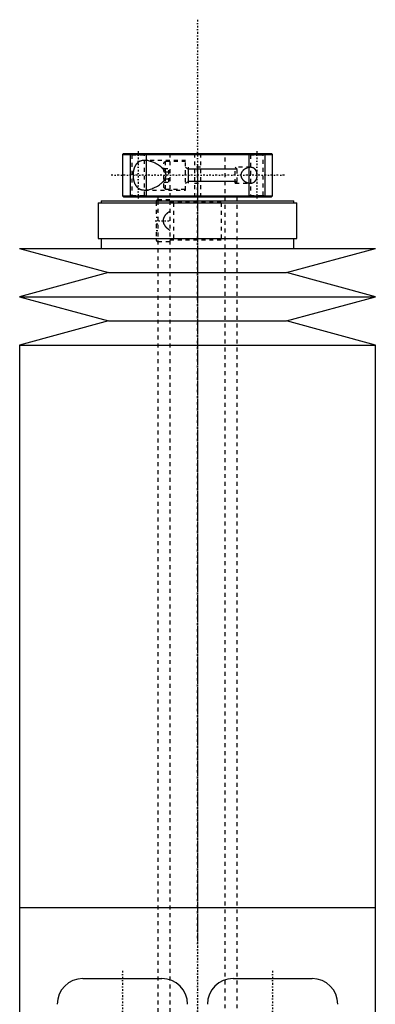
# Model space of a CAD drawing. Extents: x -105 to 105, y -144 to 599.
# Tile 10 of 10: x -45 to 45, y 351 to 599. Entities that reach past the tile are written whole.
import ezdxf

# ---------------------------------------------------------------- set-up
doc = ezdxf.new("R2010")
doc.units = 0
doc.linetypes.add('CENTER', pattern=[1.5, 0.45, -0.5, 0.05, -0.5])
doc.linetypes.add('DASHED', pattern=[2, 1, -1])
for name, color, linetype in [('AM_0', 7, 'CONTINUOUS'), ('AM_10', 7, 'CONTINUOUS'), ('AM_3', 7, 'DASHED'), ('AM_7', 7, 'CENTER')]:
    doc.layers.add(name, color=color, linetype=linetype)

msp = doc.modelspace()

# ---------------------------------------------------------------- linework, layer by layer
at = {"layer": 'AM_0', "color": 7, "linetype": 'CONTINUOUS'}
for p, q in [((-18.7, 565.5), (-19, 565.2)), ((-19, 565.2), (-19, 554.8)), ((-19, 565.2), (19, 565.2)), ((-18.7, 565.5), (18.7, 565.5)), ((19, 565.2), (18.7, 565.5)), ((19, 554.8), (19, 565.2)), ((-25.15, 553), (-25.15, 544)), ((-25.15, 553), (25.15, 553)), ((-24.35, 553.5), (-24.35, 553)), ((-24.35, 553.5), (24.35, 553.5)), ((-19, 554.8), (-18.7, 554.5)), ((-19, 554.8), (19, 554.8)), ((-18.7, 554.5), (18.7, 554.5)), ((-10, 554.5), (-10, 553.5)), ((10, 553.5), (10, 554.5)), ((18.7, 554.5), (19, 554.8)), ((24.35, 553), (24.35, 553.5)), ((25.15, 544), (25.15, 553)), ((-25.15, 544), (25.15, 544)), ((-24.35, 544), (-24.35, 541.5)), ((24.35, 541.5), (24.35, 544)), ((-45, 541.5), (-22.5, 535.4)), ((-45, 541.5), (45, 541.5)), ((22.5, 535.4), (45, 541.5)), ((-22.5, 535.4), (-45, 529.3)), ((-22.5, 535.4), (22.5, 535.4)), ((45, 529.3), (22.5, 535.4)), ((-45, 529.3), (-22.5, 523.2)), ((-45, 529.3), (45, 529.3)), ((22.5, 523.2), (45, 529.3)), ((-22.5, 523.2), (-45, 517.1)), ((-22.5, 523.2), (22.5, 523.2)), ((45, 517.1), (22.5, 523.2)), ((-45, 517.1), (-45, 375)), ((-45, 517.1), (45, 517.1)), ((45, 375), (45, 517.1)), ((-45, 375), (-45, 333)), ((-45, 375), (45, 375)), ((-45, 375), (0, 375)), ((45, 317), (45, 375)), ((-29.01, 357), (-8.99, 357)), ((8.99, 357), (29.01, 357))]:
    msp.add_line(p, q, dxfattribs=at)
for centre, radius, start, end in [((-10, 553.25), 0.5, 90, 150), ((-29.01, 350.51), 6.49, 90, 180), ((-8.99, 350.51), 6.49, 0, 90), ((8.99, 350.51), 6.49, 90, 180), ((29.01, 350.51), 6.49, 0, 90)]:
    msp.add_arc(centre, radius, start, end, dxfattribs=at)
at = {"layer": 'AM_10', "color": 7, "linetype": 'CONTINUOUS'}
for p, q in [((-17, 565.5), (-17, 554.5)), ((-13, 565.5), (-13, 554.5)), ((13, 565.5), (13, 554.5)), ((17, 565.5), (17, 554.5)), ((-3, 562), (-2.26, 561.57)), ((-2.26, 558), (-2.26, 562)), ((10, 561.57), (-2.26, 561.57)), ((-3, 558), (-2.26, 558.43)), ((10, 558.43), (-2.26, 558.43))]:
    msp.add_line(p, q, dxfattribs=at)
at = {"layer": 'AM_3', "color": 6, "linetype": 'DASHED'}
for p, q in [((-17, 565.5), (-16.62, 565.12)), ((-16.62, 565.12), (-16.62, 554.88)), ((-16.62, 565.12), (-13.38, 565.12)), ((-13.38, 565.12), (-13, 565.5)), ((-13.38, 554.88), (-13.38, 565.12)), ((-7, 565.5), (-7, -110.5)), ((-0.75, 565.5), (-0.75, 554.5)), ((0.75, 565.5), (0.75, 554.5)), ((7, -110.5), (7, 565.5)), ((13, 565.5), (13.38, 565.12)), ((13.38, 565.12), (13.38, 554.88)), ((13.38, 565.12), (16.62, 565.12)), ((16.62, 565.12), (17, 565.5)), ((16.62, 554.88), (16.62, 565.12)), ((-3, 563.75), (-13.37, 563.75)), ((-8.1, 563.5), (-8.5, 563.1)), ((-8.5, 556.9), (-8.5, 563.1)), ((-3, 563.5), (-8.1, 563.5)), ((-8.1, 556.5), (-8.1, 563.5)), ((-3, 556.25), (-3, 563.75)), ((-8.5, 561.73), (-7.25, 561.73)), ((-8.5, 560.87), (-7.25, 560.87)), ((-7.25, 558.27), (-7.25, 561.73)), ((0.75, 562), (-0.75, 562)), ((13.37, 562), (9.57, 562)), ((10, 561.57), (9.57, 562)), ((9.57, 558), (9.57, 562)), ((10, 558.43), (10, 561.57)), ((-8.5, 559.13), (-7.25, 559.13)), ((-8.5, 558.27), (-7.25, 558.27)), ((-0.75, 558), (0.75, 558)), ((9.57, 558), (10, 558.43)), ((9.57, 558), (13.37, 558)), ((-16.62, 554.88), (-17, 554.5)), ((-16.62, 554.88), (-13.38, 554.88)), ((-13, 554.5), (-13.38, 554.88)), ((-13.37, 556.25), (-3, 556.25)), ((-8.5, 556.9), (-8.1, 556.5)), ((-8.1, 556.5), (-3, 556.5)), ((13.38, 554.88), (13, 554.5)), ((13.38, 554.88), (16.62, 554.88)), ((17, 554.5), (16.62, 554.88)), ((-10.5, 553.25), (-10.5, 549.4)), ((-7, 553.75), (-10, 553.75)), ((-10, 553.5), (-10, -70.5)), ((-7, 553.3), (7, 553.3)), ((-6.1, 553), (-6.1, 544)), ((6.1, 544), (6.1, 553)), ((10, -70.5), (10, 553.5)), ((-10.5, 551), (-10, 551)), ((-10.5, 549.4), (-10, 549.4)), ((-10.5, 547.6), (-10.5, 543.75)), ((-10, 547.6), (-10.5, 547.6)), ((-10.5, 546), (-10, 546)), ((-10, 543.25), (-7, 543.25)), ((-7, 543.7), (7, 543.7))]:
    msp.add_line(p, q, dxfattribs=at)
for points in [[(-13.37, 563.75, 0), (-13.5, 563.75, 0), (-13.76, 563.73, 0), (-14.01, 563.69, 0), (-14.14, 563.66, 0), (-14.27, 563.63, 0), (-14.41, 563.58, 0), (-14.45, 563.57, 0), (-14.49, 563.55, 0), (-14.51, 563.54, 0), (-14.53, 563.53, 0), (-14.57, 563.52, 0), (-14.61, 563.5, 0), (-14.65, 563.48, 0), (-14.69, 563.46, 0), (-14.73, 563.44, 0), (-14.74, 563.43, 0), (-14.76, 563.42, 0), (-14.8, 563.4, 0), (-14.84, 563.38, 0), (-14.88, 563.35, 0), (-14.91, 563.33, 0), (-14.95, 563.3, 0), (-14.97, 563.29, 0), (-14.98, 563.28, 0), (-15.02, 563.25, 0), (-15.06, 563.23, 0), (-15.09, 563.2, 0), (-15.12, 563.17, 0), (-15.16, 563.14, 0), (-15.17, 563.13, 0), (-15.19, 563.11, 0), (-15.22, 563.08, 0), (-15.26, 563.05, 0), (-15.29, 563.02, 0), (-15.32, 562.99, 0), (-15.35, 562.96, 0), (-15.37, 562.94, 0), (-15.38, 562.92, 0), (-15.41, 562.89, 0), (-15.44, 562.86, 0), (-15.46, 562.84, 0), (-15.47, 562.82, 0), (-15.5, 562.78, 0), (-15.53, 562.75, 0), (-15.54, 562.73, 0), (-15.56, 562.71, 0), (-15.58, 562.67, 0), (-15.61, 562.63, 0), (-15.64, 562.59, 0), (-15.66, 562.55, 0), (-15.69, 562.51, 0), (-15.7, 562.49, 0), (-15.71, 562.47, 0), (-15.74, 562.43, 0), (-15.76, 562.39, 0), (-15.79, 562.34, 0), (-15.81, 562.3, 0), (-15.83, 562.25, 0), (-15.84, 562.23, 0), (-15.86, 562.21, 0), (-15.88, 562.16, 0), (-15.9, 562.11, 0), (-15.92, 562.06, 0), (-15.94, 562.01, 0), (-15.96, 561.96, 0), (-15.97, 561.94, 0), (-15.98, 561.91, 0), (-16, 561.86, 0), (-16.02, 561.81, 0), (-16.04, 561.75, 0), (-16.06, 561.7, 0), (-16.07, 561.64, 0), (-16.08, 561.62, 0), (-16.09, 561.59, 0), (-16.11, 561.53, 0), (-16.12, 561.48, 0), (-16.14, 561.42, 0), (-16.15, 561.36, 0), (-16.17, 561.3, 0), (-16.17, 561.27, 0), (-16.18, 561.24, 0), (-16.19, 561.19, 0), (-16.2, 561.13, 0), (-16.21, 561.1, 0), (-16.21, 561.07, 0), (-16.22, 561.01, 0), (-16.23, 560.95, 0), (-16.24, 560.92, 0), (-16.24, 560.89, 0), (-16.25, 560.82, 0), (-16.26, 560.76, 0), (-16.27, 560.7, 0), (-16.27, 560.64, 0), (-16.28, 560.58, 0), (-16.28, 560.55, 0), (-16.29, 560.52, 0), (-16.29, 560.46, 0), (-16.3, 560.4, 0), (-16.3, 560.33, 0), (-16.3, 560.27, 0), (-16.3, 560.21, 0), (-16.3, 560.18, 0), (-16.31, 560.15, 0), (-16.31, 560.09, 0), (-16.31, 560.03, 0), (-16.31, 560, 0)], [(-8.5, 561.36, 0), (-8.52, 561.39, 0), (-8.55, 561.43, 0), (-8.59, 561.48, 0), (-8.61, 561.5, 0), (-8.63, 561.52, 0), (-8.67, 561.56, 0), (-8.7, 561.61, 0), (-8.74, 561.65, 0), (-8.78, 561.69, 0), (-8.82, 561.73, 0), (-8.84, 561.75, 0), (-8.86, 561.77, 0), (-8.9, 561.81, 0), (-8.95, 561.85, 0), (-9.09, 561.98, 0), (-9.22, 562.09, 0), (-9.35, 562.2, 0), (-9.61, 562.39, 0), (-9.88, 562.57, 0), (-10.15, 562.74, 0), (-10.43, 562.9, 0), (-10.72, 563.04, 0), (-10.86, 563.11, 0), (-11.01, 563.18, 0), (-11.3, 563.3, 0), (-11.59, 563.41, 0), (-11.87, 563.51, 0), (-12.16, 563.59, 0), (-12.44, 563.65, 0), (-12.58, 563.68, 0), (-12.72, 563.7, 0), (-12.98, 563.73, 0), (-13.24, 563.75, 0), (-13.37, 563.75, 0)], [(-16.31, 560, 0), (-16.31, 559.97, 0), (-16.31, 559.91, 0), (-16.31, 559.85, 0), (-16.3, 559.82, 0), (-16.3, 559.79, 0), (-16.3, 559.73, 0), (-16.3, 559.67, 0), (-16.3, 559.6, 0), (-16.29, 559.54, 0), (-16.29, 559.48, 0), (-16.28, 559.45, 0), (-16.28, 559.42, 0), (-16.27, 559.36, 0), (-16.27, 559.3, 0), (-16.26, 559.24, 0), (-16.25, 559.18, 0), (-16.24, 559.11, 0), (-16.24, 559.08, 0), (-16.23, 559.05, 0), (-16.22, 558.99, 0), (-16.21, 558.93, 0), (-16.21, 558.9, 0), (-16.2, 558.87, 0), (-16.19, 558.81, 0), (-16.18, 558.76, 0), (-16.17, 558.73, 0), (-16.17, 558.7, 0), (-16.15, 558.64, 0), (-16.14, 558.58, 0), (-16.12, 558.52, 0), (-16.11, 558.47, 0), (-16.09, 558.41, 0), (-16.08, 558.38, 0), (-16.07, 558.36, 0), (-16.06, 558.3, 0), (-16.04, 558.25, 0), (-16.02, 558.19, 0), (-16, 558.14, 0), (-15.98, 558.09, 0), (-15.97, 558.06, 0), (-15.96, 558.04, 0), (-15.94, 557.99, 0), (-15.92, 557.94, 0), (-15.9, 557.89, 0), (-15.88, 557.84, 0), (-15.86, 557.79, 0), (-15.84, 557.77, 0), (-15.83, 557.75, 0), (-15.81, 557.7, 0), (-15.79, 557.66, 0), (-15.76, 557.61, 0), (-15.74, 557.57, 0), (-15.71, 557.53, 0), (-15.7, 557.51, 0), (-15.69, 557.49, 0), (-15.66, 557.45, 0), (-15.64, 557.41, 0), (-15.61, 557.37, 0), (-15.58, 557.33, 0), (-15.56, 557.29, 0), (-15.54, 557.27, 0), (-15.53, 557.25, 0), (-15.5, 557.22, 0), (-15.47, 557.18, 0), (-15.46, 557.16, 0), (-15.44, 557.14, 0), (-15.41, 557.11, 0), (-15.38, 557.08, 0), (-15.37, 557.06, 0), (-15.35, 557.04, 0), (-15.32, 557.01, 0), (-15.29, 556.98, 0), (-15.26, 556.95, 0), (-15.22, 556.92, 0), (-15.19, 556.89, 0), (-15.17, 556.87, 0), (-15.16, 556.86, 0), (-15.12, 556.83, 0), (-15.09, 556.8, 0), (-15.06, 556.77, 0), (-15.02, 556.75, 0), (-14.98, 556.72, 0), (-14.97, 556.71, 0), (-14.95, 556.7, 0), (-14.91, 556.67, 0), (-14.88, 556.65, 0), (-14.84, 556.62, 0), (-14.8, 556.6, 0), (-14.76, 556.58, 0), (-14.74, 556.57, 0), (-14.73, 556.56, 0), (-14.69, 556.54, 0), (-14.65, 556.52, 0), (-14.61, 556.5, 0), (-14.57, 556.48, 0), (-14.53, 556.47, 0), (-14.51, 556.46, 0), (-14.49, 556.45, 0), (-14.45, 556.43, 0), (-14.41, 556.42, 0), (-14.27, 556.37, 0), (-14.14, 556.34, 0), (-14.01, 556.31, 0), (-13.76, 556.27, 0), (-13.5, 556.25, 0), (-13.37, 556.25, 0)], [(-8.5, 558.64, 0), (-8.45, 558.7, 0), (-8.35, 558.84, 0), (-8.26, 558.98, 0), (-8.22, 559.05, 0), (-8.22, 559.06, 0), (-8.2, 559.09, 0), (-8.19, 559.11, 0), (-8.19, 559.12, 0), (-8.18, 559.14, 0), (-8.17, 559.16, 0), (-8.16, 559.19, 0), (-8.14, 559.21, 0), (-8.13, 559.24, 0), (-8.12, 559.26, 0), (-8.12, 559.27, 0), (-8.11, 559.29, 0), (-8.1, 559.31, 0), (-8.09, 559.34, 0), (-8.08, 559.36, 0), (-8.07, 559.39, 0), (-8.06, 559.41, 0), (-8.06, 559.43, 0), (-8.06, 559.44, 0), (-8.05, 559.47, 0), (-8.04, 559.49, 0), (-8.03, 559.52, 0), (-8.02, 559.54, 0), (-8.02, 559.57, 0), (-8.01, 559.58, 0), (-8.01, 559.6, 0), (-8.01, 559.62, 0), (-8, 559.65, 0), (-7.99, 559.68, 0), (-7.99, 559.71, 0), (-7.99, 559.73, 0), (-7.98, 559.75, 0), (-7.98, 559.76, 0), (-7.98, 559.79, 0), (-7.97, 559.82, 0), (-7.97, 559.84, 0), (-7.97, 559.87, 0), (-7.97, 559.9, 0), (-7.97, 559.91, 0), (-7.97, 559.93, 0), (-7.97, 559.96, 0), (-7.96, 559.99, 0), (-7.96, 560, 0), (-7.96, 560.01, 0), (-7.97, 560.04, 0), (-7.97, 560.07, 0), (-7.97, 560.09, 0), (-7.97, 560.1, 0), (-7.97, 560.13, 0), (-7.97, 560.16, 0), (-7.97, 560.18, 0), (-7.98, 560.21, 0), (-7.98, 560.24, 0), (-7.98, 560.25, 0), (-7.99, 560.27, 0), (-7.99, 560.29, 0), (-7.99, 560.32, 0), (-8, 560.35, 0), (-8.01, 560.38, 0), (-8.01, 560.4, 0), (-8.01, 560.42, 0), (-8.02, 560.43, 0), (-8.02, 560.46, 0), (-8.03, 560.48, 0), (-8.04, 560.51, 0), (-8.05, 560.53, 0), (-8.06, 560.56, 0), (-8.06, 560.57, 0), (-8.06, 560.59, 0), (-8.07, 560.61, 0), (-8.08, 560.64, 0), (-8.09, 560.66, 0), (-8.1, 560.69, 0), (-8.11, 560.71, 0), (-8.12, 560.73, 0), (-8.12, 560.74, 0), (-8.13, 560.76, 0), (-8.14, 560.79, 0), (-8.16, 560.81, 0), (-8.17, 560.84, 0), (-8.18, 560.86, 0), (-8.19, 560.88, 0), (-8.19, 560.89, 0), (-8.2, 560.91, 0), (-8.22, 560.94, 0), (-8.22, 560.95, 0), (-8.26, 561.02, 0), (-8.35, 561.16, 0), (-8.45, 561.3, 0), (-8.5, 561.36, 0)], [(13.37, 562, 0), (13.34, 562, 0), (13.29, 562, 0), (13.24, 562, 0), (13.21, 561.99, 0), (13.19, 561.99, 0), (13.13, 561.99, 0), (13.08, 561.98, 0), (13.03, 561.97, 0), (12.97, 561.96, 0), (12.92, 561.95, 0), (12.89, 561.95, 0), (12.86, 561.94, 0), (12.8, 561.93, 0), (12.75, 561.91, 0), (12.69, 561.9, 0), (12.64, 561.88, 0), (12.58, 561.86, 0), (12.55, 561.85, 0), (12.53, 561.84, 0), (12.47, 561.82, 0), (12.41, 561.79, 0), (12.39, 561.78, 0), (12.36, 561.77, 0), (12.3, 561.74, 0), (12.25, 561.72, 0), (12.22, 561.7, 0), (12.19, 561.69, 0), (12.14, 561.66, 0), (12.09, 561.63, 0), (12.03, 561.6, 0), (11.98, 561.56, 0), (11.93, 561.53, 0), (11.9, 561.51, 0), (11.88, 561.49, 0), (11.83, 561.46, 0), (11.78, 561.42, 0), (11.73, 561.38, 0), (11.68, 561.34, 0), (11.63, 561.3, 0), (11.61, 561.28, 0), (11.59, 561.26, 0), (11.54, 561.21, 0), (11.5, 561.16, 0), (11.45, 561.11, 0), (11.41, 561.06, 0), (11.37, 561.01, 0), (11.34, 560.98, 0), (11.32, 560.96, 0), (11.28, 560.9, 0), (11.25, 560.84, 0), (11.21, 560.78, 0), (11.17, 560.72, 0), (11.14, 560.66, 0), (11.13, 560.62, 0), (11.11, 560.59, 0), (11.09, 560.52, 0), (11.06, 560.46, 0), (11.04, 560.39, 0), (11.02, 560.32, 0), (11.01, 560.25, 0), (11, 560.21, 0), (11, 560.18, 0), (10.99, 560.11, 0), (10.99, 560.04, 0), (10.99, 560, 0), (10.99, 559.96, 0), (10.99, 559.89, 0), (11, 559.82, 0), (11, 559.79, 0), (11.01, 559.75, 0), (11.02, 559.68, 0), (11.04, 559.61, 0), (11.06, 559.54, 0), (11.09, 559.48, 0), (11.11, 559.41, 0), (11.13, 559.38, 0), (11.14, 559.34, 0), (11.17, 559.28, 0), (11.21, 559.22, 0), (11.25, 559.16, 0), (11.28, 559.1, 0), (11.32, 559.04, 0), (11.34, 559.02, 0), (11.37, 558.99, 0), (11.41, 558.94, 0), (11.45, 558.89, 0), (11.5, 558.84, 0), (11.54, 558.79, 0), (11.59, 558.74, 0), (11.61, 558.72, 0), (11.63, 558.7, 0), (11.68, 558.66, 0), (11.73, 558.62, 0), (11.78, 558.58, 0), (11.83, 558.54, 0), (11.88, 558.51, 0), (11.9, 558.49, 0), (11.93, 558.47, 0), (11.98, 558.44, 0), (12.03, 558.4, 0), (12.09, 558.37, 0), (12.14, 558.34, 0), (12.19, 558.31, 0), (12.22, 558.3, 0), (12.25, 558.28, 0), (12.3, 558.26, 0), (12.36, 558.23, 0), (12.39, 558.22, 0), (12.41, 558.21, 0), (12.47, 558.18, 0), (12.53, 558.16, 0), (12.55, 558.15, 0), (12.58, 558.14, 0), (12.64, 558.12, 0), (12.69, 558.1, 0), (12.75, 558.09, 0), (12.8, 558.07, 0), (12.86, 558.06, 0), (12.89, 558.05, 0), (12.92, 558.05, 0), (12.97, 558.04, 0), (13.03, 558.03, 0), (13.08, 558.02, 0), (13.13, 558.01, 0), (13.19, 558.01, 0), (13.21, 558.01, 0), (13.24, 558, 0), (13.29, 558, 0), (13.34, 558, 0), (13.37, 558, 0)], [(15.12, 560, 0), (15.12, 560.02, 0), (15.12, 560.05, 0), (15.12, 560.08, 0), (15.12, 560.1, 0), (15.12, 560.12, 0), (15.12, 560.15, 0), (15.12, 560.18, 0), (15.12, 560.22, 0), (15.11, 560.25, 0), (15.11, 560.28, 0), (15.11, 560.3, 0), (15.11, 560.32, 0), (15.1, 560.35, 0), (15.1, 560.38, 0), (15.09, 560.42, 0), (15.09, 560.45, 0), (15.08, 560.48, 0), (15.08, 560.5, 0), (15.07, 560.51, 0), (15.07, 560.55, 0), (15.06, 560.58, 0), (15.06, 560.59, 0), (15.05, 560.61, 0), (15.04, 560.64, 0), (15.03, 560.67, 0), (15.03, 560.69, 0), (15.03, 560.71, 0), (15.02, 560.74, 0), (15.01, 560.77, 0), (15, 560.8, 0), (14.99, 560.83, 0), (14.98, 560.86, 0), (14.97, 560.87, 0), (14.96, 560.89, 0), (14.95, 560.92, 0), (14.94, 560.95, 0), (14.93, 560.97, 0), (14.92, 561, 0), (14.9, 561.03, 0), (14.9, 561.04, 0), (14.89, 561.06, 0), (14.88, 561.08, 0), (14.86, 561.11, 0), (14.85, 561.14, 0), (14.83, 561.16, 0), (14.82, 561.19, 0), (14.81, 561.2, 0), (14.81, 561.21, 0), (14.79, 561.23, 0), (14.78, 561.26, 0), (14.76, 561.28, 0), (14.74, 561.3, 0), (14.73, 561.33, 0), (14.72, 561.34, 0), (14.71, 561.35, 0), (14.7, 561.37, 0), (14.68, 561.39, 0), (14.66, 561.41, 0), (14.65, 561.43, 0), (14.63, 561.45, 0), (14.62, 561.46, 0), (14.61, 561.47, 0), (14.6, 561.49, 0), (14.58, 561.51, 0), (14.57, 561.52, 0), (14.56, 561.53, 0), (14.54, 561.54, 0), (14.52, 561.56, 0), (14.51, 561.57, 0), (14.5, 561.58, 0), (14.49, 561.6, 0), (14.47, 561.61, 0), (14.45, 561.63, 0), (14.43, 561.65, 0), (14.41, 561.66, 0), (14.4, 561.67, 0), (14.39, 561.68, 0), (14.37, 561.69, 0), (14.35, 561.71, 0), (14.33, 561.72, 0), (14.3, 561.74, 0), (14.28, 561.75, 0), (14.27, 561.76, 0), (14.26, 561.76, 0), (14.24, 561.77, 0), (14.22, 561.79, 0), (14.14, 561.83, 0), (14.01, 561.89, 0), (13.87, 561.93, 0), (13.8, 561.95, 0), (13.73, 561.97, 0), (13.58, 561.99, 0), (13.44, 562, 0), (13.37, 562, 0)], [(13.37, 558, 0), (13.44, 558, 0), (13.58, 558.01, 0), (13.73, 558.03, 0), (13.8, 558.05, 0), (13.87, 558.07, 0), (14.01, 558.11, 0), (14.14, 558.17, 0), (14.22, 558.21, 0), (14.24, 558.23, 0), (14.26, 558.24, 0), (14.27, 558.24, 0), (14.28, 558.25, 0), (14.3, 558.26, 0), (14.33, 558.28, 0), (14.35, 558.29, 0), (14.37, 558.31, 0), (14.39, 558.32, 0), (14.4, 558.33, 0), (14.41, 558.34, 0), (14.43, 558.35, 0), (14.45, 558.37, 0), (14.47, 558.39, 0), (14.49, 558.4, 0), (14.5, 558.42, 0), (14.51, 558.43, 0), (14.52, 558.44, 0), (14.54, 558.46, 0), (14.56, 558.47, 0), (14.57, 558.48, 0), (14.58, 558.49, 0), (14.6, 558.51, 0), (14.61, 558.53, 0), (14.62, 558.54, 0), (14.63, 558.55, 0), (14.65, 558.57, 0), (14.66, 558.59, 0), (14.68, 558.61, 0), (14.7, 558.63, 0), (14.71, 558.65, 0), (14.72, 558.66, 0), (14.73, 558.67, 0), (14.74, 558.7, 0), (14.76, 558.72, 0), (14.78, 558.74, 0), (14.79, 558.77, 0), (14.81, 558.79, 0), (14.81, 558.8, 0), (14.82, 558.81, 0), (14.83, 558.84, 0), (14.85, 558.86, 0), (14.86, 558.89, 0), (14.88, 558.92, 0), (14.89, 558.94, 0), (14.9, 558.96, 0), (14.9, 558.97, 0), (14.92, 559, 0), (14.93, 559.03, 0), (14.94, 559.05, 0), (14.95, 559.08, 0), (14.96, 559.11, 0), (14.97, 559.13, 0), (14.98, 559.14, 0), (14.99, 559.17, 0), (15, 559.2, 0), (15.01, 559.23, 0), (15.02, 559.26, 0), (15.03, 559.29, 0), (15.03, 559.31, 0), (15.03, 559.33, 0), (15.04, 559.36, 0), (15.05, 559.39, 0), (15.06, 559.41, 0), (15.06, 559.42, 0), (15.07, 559.45, 0), (15.07, 559.49, 0), (15.08, 559.5, 0), (15.08, 559.52, 0), (15.09, 559.55, 0), (15.09, 559.58, 0), (15.1, 559.62, 0), (15.1, 559.65, 0), (15.11, 559.68, 0), (15.11, 559.7, 0), (15.11, 559.72, 0), (15.11, 559.75, 0), (15.12, 559.78, 0), (15.12, 559.82, 0), (15.12, 559.85, 0), (15.12, 559.88, 0), (15.12, 559.9, 0), (15.12, 559.92, 0), (15.12, 559.95, 0), (15.12, 559.98, 0), (15.12, 560, 0)], [(-13.37, 556.25, 0), (-13.24, 556.25, 0), (-12.98, 556.27, 0), (-12.72, 556.3, 0), (-12.58, 556.32, 0), (-12.44, 556.35, 0), (-12.16, 556.41, 0), (-11.87, 556.49, 0), (-11.59, 556.59, 0), (-11.3, 556.7, 0), (-11.01, 556.82, 0), (-10.86, 556.89, 0), (-10.72, 556.96, 0), (-10.43, 557.1, 0), (-10.15, 557.26, 0), (-9.88, 557.43, 0), (-9.61, 557.61, 0), (-9.35, 557.8, 0), (-9.22, 557.91, 0), (-9.09, 558.02, 0), (-8.95, 558.15, 0), (-8.9, 558.19, 0), (-8.86, 558.23, 0), (-8.84, 558.25, 0), (-8.82, 558.27, 0), (-8.78, 558.31, 0), (-8.74, 558.35, 0), (-8.7, 558.39, 0), (-8.67, 558.44, 0), (-8.63, 558.48, 0), (-8.61, 558.5, 0), (-8.59, 558.52, 0), (-8.55, 558.57, 0), (-8.52, 558.61, 0), (-8.5, 558.64, 0)], [(-7, 550.85, 0), (-7.15, 550.76, 0), (-7.31, 550.66, 0), (-7.36, 550.62, 0), (-7.41, 550.59, 0), (-7.43, 550.57, 0), (-7.45, 550.56, 0), (-7.5, 550.52, 0), (-7.54, 550.49, 0), (-7.59, 550.46, 0), (-7.63, 550.42, 0), (-7.68, 550.38, 0), (-7.7, 550.37, 0), (-7.72, 550.35, 0), (-7.76, 550.31, 0), (-7.8, 550.27, 0), (-7.82, 550.26, 0), (-7.84, 550.24, 0), (-7.88, 550.2, 0), (-7.92, 550.16, 0), (-7.94, 550.14, 0), (-7.96, 550.12, 0), (-8, 550.08, 0), (-8.04, 550.04, 0), (-8.07, 550, 0), (-8.11, 549.96, 0), (-8.14, 549.92, 0), (-8.16, 549.9, 0), (-8.18, 549.88, 0), (-8.21, 549.83, 0), (-8.24, 549.79, 0), (-8.27, 549.75, 0), (-8.3, 549.7, 0), (-8.33, 549.66, 0), (-8.35, 549.63, 0), (-8.36, 549.61, 0), (-8.39, 549.56, 0), (-8.42, 549.51, 0), (-8.45, 549.46, 0), (-8.47, 549.41, 0), (-8.5, 549.36, 0), (-8.51, 549.33, 0), (-8.52, 549.3, 0), (-8.54, 549.25, 0), (-8.57, 549.2, 0), (-8.58, 549.14, 0), (-8.6, 549.09, 0), (-8.62, 549.03, 0), (-8.63, 549, 0), (-8.63, 548.98, 0), (-8.65, 548.92, 0), (-8.66, 548.86, 0), (-8.67, 548.81, 0), (-8.68, 548.75, 0), (-8.68, 548.69, 0), (-8.69, 548.67, 0), (-8.69, 548.64, 0), (-8.69, 548.58, 0), (-8.69, 548.53, 0), (-8.69, 548.5, 0), (-8.69, 548.47, 0), (-8.69, 548.42, 0), (-8.69, 548.36, 0), (-8.69, 548.33, 0), (-8.68, 548.31, 0), (-8.68, 548.25, 0), (-8.67, 548.19, 0), (-8.66, 548.14, 0), (-8.65, 548.08, 0), (-8.63, 548.02, 0), (-8.63, 548, 0), (-8.62, 547.97, 0), (-8.6, 547.91, 0), (-8.58, 547.86, 0), (-8.57, 547.8, 0), (-8.54, 547.75, 0), (-8.52, 547.7, 0), (-8.51, 547.67, 0), (-8.5, 547.64, 0), (-8.47, 547.59, 0), (-8.45, 547.54, 0), (-8.42, 547.49, 0), (-8.39, 547.44, 0), (-8.36, 547.39, 0), (-8.35, 547.37, 0), (-8.33, 547.34, 0), (-8.3, 547.3, 0), (-8.27, 547.25, 0), (-8.24, 547.21, 0), (-8.21, 547.17, 0), (-8.18, 547.12, 0), (-8.16, 547.1, 0), (-8.14, 547.08, 0), (-8.11, 547.04, 0), (-8.07, 547, 0), (-8.04, 546.96, 0), (-8, 546.92, 0), (-7.96, 546.88, 0), (-7.94, 546.86, 0), (-7.92, 546.84, 0), (-7.88, 546.8, 0), (-7.84, 546.76, 0), (-7.82, 546.74, 0), (-7.8, 546.73, 0), (-7.76, 546.69, 0), (-7.72, 546.65, 0), (-7.7, 546.63, 0), (-7.68, 546.62, 0), (-7.63, 546.58, 0), (-7.59, 546.54, 0), (-7.54, 546.51, 0), (-7.5, 546.48, 0), (-7.45, 546.44, 0), (-7.43, 546.43, 0), (-7.41, 546.41, 0), (-7.36, 546.38, 0), (-7.31, 546.34, 0), (-7.15, 546.24, 0), (-7, 546.15, 0)]]:
    msp.add_polyline3d(points, dxfattribs=at)
for centre, start, end in [((-10, 553.25), 150, 180), ((-10, 543.75), 180, 270)]:
    msp.add_arc(centre, 0.5, start, end, dxfattribs=at)
at = {"layer": 'AM_7', "color": 4, "linetype": 'CENTER'}
for p, q in [((0, 599.3), (0, -144.3)), ((-15, 566.05), (-15, 553.95)), ((15, 566.05), (15, 553.95)), ((0, 562.42), (0, 366.07)), ((22, 560), (-22, 560)), ((-10.68, 548.5), (-6.83, 548.5)), ((0, 383.93), (0, 187.57)), ((-19, 359), (-19, 315)), ((19, 359), (19, 315))]:
    msp.add_line(p, q, dxfattribs=at)

doc.saveas('drawing.dxf')
